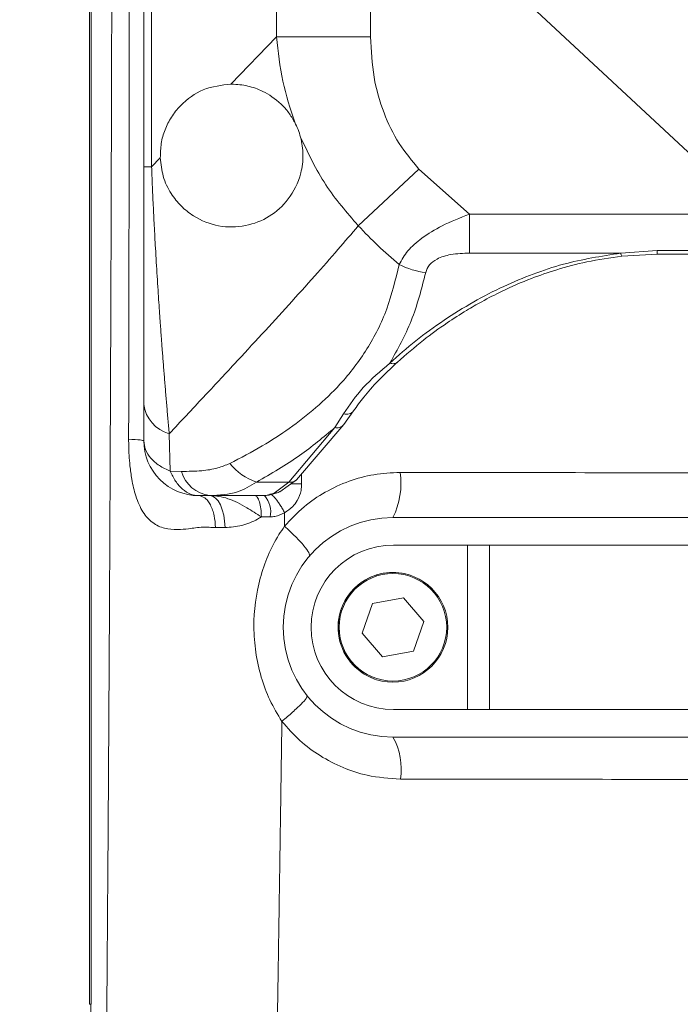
# Model space of a CAD drawing. Header units: millimetres. Extents: x -46 to 5160, y -5105 to -1541.
# Tile 16 of 104: x 849 to 910, y -2929 to -2840. Entities that reach past the tile are written whole.
import ezdxf

# ---------------------------------------------------------------- set-up
doc = ezdxf.new("R2010")
doc.units = ezdxf.units.MM
doc.header["$LTSCALE"] = 0.3175
doc.linetypes.add('CENTER2', pattern=[28.574999, 19.049999, -3.175, 3.175, -3.175])
for name, color, linetype, lineweight in [('1轮廓实线层', 7, 'Continuous', 18), ('7标注层', 4, 'Continuous', 13), ('细点划线', 6, 'CENTER2', 18)]:
    doc.layers.add(name, color=color, linetype=linetype, lineweight=lineweight)
doc.styles.add('标准汉字', font='gbenor.shx', dxfattribs={"bigfont": 'gbcbig.shx'})
doc.dimstyles.new('M1：10', dxfattribs={"dimscale": 10, "dimtxt": 3.5, "dimasz": 2.5, "dimexe": 2, "dimexo": 0, "dimgap": 1.5, "dimtad": 1, "dimdec": 4, "dimdsep": 46, "dimtxsty": '标准汉字', "dimcen": 5, "dimdle": 5, "dimclrd": 1, "dimclre": 1, "dimclrt": 256, "dimadec": 4, "dimazin": 2, "dimtfac": 1, "dimtdec": 4, "dimtmove": 0, "dimatfit": 3, "dimfxl": 1, "dimtolj": 1, "dimarcsym": 0})

# ---------------------------------------------------------------- blocks, each defined once
blk = doc.blocks.new('*D6')
at = {"layer": '7标注层', "color": 1, "lineweight": -2, "ltscale": 12, "transparency": 16777216}
for p, q in [((872.986, -2502.066), (405.91, -2502.066)), ((425.91, -2527.066), (425.91, -3091.066)), ((883.277, -3116.066), (405.91, -3116.066))]:
    blk.add_line(p, q, dxfattribs=at)
at = {"layer": '7标注层', "color": 1, "transparency": 16777216}
for points in [[(430.076, -2527.066), (421.743, -2527.066), (425.91, -2502.066)], [(421.743, -3091.066), (430.076, -3091.066), (425.91, -3116.066)]]:
    blk.add_solid(points, dxfattribs=at)
at = {"layer": 'Defpoints', "color": 0, "transparency": 16777216}
for p in [(872.986, -2502.066), (425.91, -3116.066), (883.277, -3116.066)]:
    blk.add_point(p, dxfattribs=at)
at = {"layer": '7标注层', "transparency": 16777216, "insert": (393.41, -2809.066), "char_height": 35, "attachment_point": 5, "rotation": 90, "style": '标准汉字'}
blk.add_mtext('\\A1;614', dxfattribs=at)
blk = doc.blocks.new('*D15')
at = {"layer": '7标注层', "color": 1, "lineweight": -2, "ltscale": 12, "transparency": 16777216}
blk.add_arc((960.65, -3116.066), 402.436, 93.55988, 118.44012, dxfattribs=at)
at = {"layer": '7标注层', "color": 1, "transparency": 16777216}
for points in [[(935.792, -2718.571), (935.533, -2710.242), (960.65, -2713.63)], [(766.897, -2758.598), (771.091, -2765.798), (747.392, -2774.781)]]:
    blk.add_solid(points, dxfattribs=at)
at = {"layer": 'Defpoints', "color": 0, "transparency": 16777216}
for p in [(960.65, -2413.506), (635.28, -2595.365), (886.161, -2720.584), (960.65, -3116.066), (960.65, -3228.315)]:
    blk.add_point(p, dxfattribs=at)
at = {"layer": '7标注层', "transparency": 16777216, "insert": (816.47, -2705.723), "char_height": 35, "attachment_point": 5, "rotation": 19.35974, "style": '标准汉字'}
blk.add_mtext('\\A1;32%%d', dxfattribs=at)

msp = doc.modelspace()

# ---------------------------------------------------------------- linework, layer by layer
at = {"layer": '1轮廓实线层', "linetype": 'Continuous', "ltscale": 12}
for p, q in [((855.71986, -2737.21734), (855.71986, -2929.42912)), ((855.85311, -2929.42912), (855.85311, -2737.21893)), ((860.65043, -2853.09074), (860.65043, -2807.0421)), ((861.36296, -2853.09074), (861.36296, -2807.0421)), ((872.7374, -2818.88712), (872.7374, -2841.24572)), ((881.31233, -2841.24572), (881.31233, -2818.88712)), ((872.7374, -2841.24572), (868.59201, -2845.56668)), ((872.7374, -2841.24572), (881.31233, -2841.24572)), ((862.15356, -2852.26822), (861.36296, -2853.09074)), ((860.65043, -2853.09074), (860.65043, -2874.75753)), ((860.65043, -2853.09074), (861.36296, -2853.09074)), ((880.19219, -2858.46689), (885.72267, -2853.31005)), ((890.31213, -2857.41625), (885.72267, -2853.31005)), ((890.31213, -2857.41625), (930.98873, -2857.41625)), ((904.10625, -2860.96098), (890.31213, -2860.96098)), ((904.10625, -2860.96098), (907.43231, -2860.72344)), ((904.21175, -2861.24639), (907.43231, -2861.0619)), ((907.43231, -2860.72344), (913.86854, -2860.72344)), ((907.43231, -2860.72344), (907.43231, -2861.06195)), ((907.43231, -2861.062), (913.86854, -2861.062)), ((860.65043, -2878.06642), (860.65043, -2874.75753)), ((878.86219, -2876.59487), (879.7697, -2875.32851)), ((878.05984, -2876.86602), (878.85773, -2875.60209)), ((873.85199, -2881.83112), (878.05984, -2876.86602)), ((874.56328, -2881.61638), (878.86173, -2876.59548)), ((863.06455, -2880.82468), (862.96778, -2877.42177)), ((863.06455, -2880.82468), (864.09193, -2880.85338)), ((873.04073, -2882.70463), (874.56025, -2881.61943)), ((875.03066, -2881.07044), (875.0313, -2882.0003)), ((873.85199, -2881.83112), (870.91831, -2881.83112)), ((872.53983, -2882.82496), (873.85199, -2881.83112)), ((866.64685, -2883.06642), (865.65043, -2883.06642)), ((866.28935, -2883.03256), (867.06832, -2883.04391)), ((871.80393, -2883.06642), (866.64685, -2883.06642)), ((871.80393, -2883.06642), (872.53983, -2882.82496)), ((871.94613, -2883.05597), (872.91878, -2882.76646)), ((872.17339, -2884.99837), (871.36786, -2884.9996)), ((873.46852, -2885.8593), (873.48391, -2884.62802)), ((937.95043, -2885.06642), (883.35043, -2885.06642)), ((890.15043, -2887.56642), (883.40043, -2887.56642)), ((890.15043, -2902.56642), (890.15043, -2887.56642)), ((890.15043, -2887.56642), (892.15043, -2887.56642)), ((892.15043, -2902.56642), (892.15043, -2887.56642)), ((929.15043, -2887.56642), (892.15043, -2887.56642)), ((884.30533, -2892.37054), (881.49318, -2892.89151)), ((886.16258, -2894.54544), (884.30533, -2892.37054)), ((881.49318, -2892.89151), (880.53828, -2895.58739)), ((885.20768, -2897.24132), (886.16258, -2894.54544)), ((880.53828, -2895.58739), (882.39553, -2897.7623)), ((882.39553, -2897.7623), (885.20768, -2897.24132)), ((890.15043, -2902.56642), (883.40043, -2902.56642)), ((892.15043, -2902.56642), (890.15043, -2902.56642)), ((929.15043, -2902.56642), (892.15043, -2902.56642)), ((883.35043, -2905.06642), (937.95043, -2905.06642)), ((855.71986, -2929.42912), (855.85311, -2929.42912))]:
    msp.add_line(p, q, dxfattribs=at)
at = {"layer": '1轮廓实线层', "linetype": 'Continuous', "lineweight": 0, "ltscale": 12}
for points in [[(890.31213, -2860.96098), (890.31213, -2860.59702), (890.31213, -2860.20222), (890.31213, -2859.78041), (890.31213, -2859.33568), (890.31213, -2858.87235), (890.31213, -2858.3949), (890.31213, -2857.90796), (890.31213, -2857.41625)], [(868.05229, -2885.97494), (868.0182, -2885.40284), (867.93357, -2884.85528), (867.80151, -2884.35247), (867.62692, -2883.913), (867.41624, -2883.55311), (867.17725, -2883.28611), (866.9188, -2883.12185), (866.65043, -2883.06642)]]:
    msp.add_lwpolyline(points, dxfattribs=at)
at = {"layer": '1轮廓实线层', "linetype": 'Continuous', "ltscale": 12}
for radius in [5, 4.9]:
    msp.add_circle((883.35043, -2895.06642), radius, dxfattribs=at)
at = {"layer": '1轮廓实线层', "linetype": 'Continuous', "lineweight": 0, "ltscale": 12}
for centre, radius, start, end in [((910.65043, -2830.06642), 41.64482, 222.9976882, 230.0481884), ((904.54123, -2860.96191), 0.43499, 179.8772166, 220.8415732), ((887.07513, -2855.90437), 6.86083, 242.512638, 263.8182255), ((863.80337, -2874.35504), 3.17853, 187.274798, 254.7585781), ((879.12922, -2874.85033), 0.79928, 250.1433139, 323.1302488), ((865.65043, -2878.06642), 5, 180, 225), ((872.57442, -2876.85678), 5.24278, 218.6995055, 251.585754), ((865.65043, -2878.06642), 5, 225, 270), ((867.04586, -2880.02444), 3.06804, 195.6753637, 262.5272929), ((877.13795, -2881.97319), 6.93995, 333.5310317, 8.4924946), ((874.65082, -2939.51254), 57.51349, 89.620955, 90.6290166), ((869.95132, -2884.56311), 2.26431, 348.9173693, 41.3758579), ((883.35043, -2895.06642), 10, 90, 270), ((883.40043, -2895.06642), 7.5, 90, 180), ((883.35043, -2895.06642), 5, 70.4955323, 123.1576196), ((883.35043, -2895.06642), 5, 123.1576196, 250.4955323), ((883.40043, -2895.06642), 7.5, 180, 270), ((878.06003, -2907.99803), 6.04836, 351.4642869, 28.9924895)]:
    msp.add_arc(centre, radius, start, end, dxfattribs=at)
at = {"layer": '1轮廓实线层', "linetype": 'Continuous', "ltscale": 12}
for points, knots in [([(857.78167, -2815.78556), (857.77225, -2820.53231), (857.75425, -2829.60496), (857.72177, -2842.73598), (857.6867, -2854.72733), (857.6484, -2865.84083), (857.60704, -2876.22153), (857.563, -2885.88774), (857.5182, -2894.59872), (857.47373, -2902.42187), (857.42923, -2909.57949), (857.38374, -2916.32008), (857.33771, -2922.62398), (857.29325, -2928.48558), (857.25091, -2933.38004), (857.21791, -2937.21526), (857.19588, -2940.20271), (857.18195, -2943.09434), (857.17876, -2946.12946), (857.18627, -2949.38555), (857.20428, -2952.85214), (857.23022, -2956.21193), (857.26165, -2959.44526), (857.29624, -2962.52413), (857.33503, -2965.63414), (857.37192, -2968.39377), (857.40795, -2970.9938), (857.44358, -2973.54712), (857.48116, -2976.22945), (857.5148, -2978.66911), (857.56489, -2982.37263), (857.62771, -2987.32729), (857.68939, -2993.51917), (857.72565, -2999.20391), (857.73772, -3004.4424), (857.72648, -3009.19835), (857.69605, -3013.60007), (857.65892, -3016.37561), (857.64068, -3017.7388)], [0, 0, 0, 0, 96730.59991983, 184884.95728238, 267604.52779084, 341127.26069003, 411412.62740776, 479220.72782676, 538207.19535184, 589047.29037418, 638779.11207555, 684219.2961553, 726580.64219931, 767432.87038475, 803860.57440016, 826533.71012005, 845752.91968851, 864830.36282633, 885488.11719383, 907589.32099281, 931180.42667789, 956175.21133661, 976167.03892754, 997247.95186139, 1019146.88597449, 1039831.90513585, 1053779.70439915, 1072430.42588573, 1092162.65345534, 1108757.04114134, 1122424.60820019, 1168040.16348917, 1210196.3596871, 1248953.31464632, 1283996.94148839, 1316930.23718478, 1345859.15802461, 1373781.18013281, 1373781.18013281, 1373781.18013281, 1373781.18013281]), ([(859.27158, -2877.91514), (859.28976, -2867.42643), (859.32562, -2846.74706), (859.34167, -2826.06286), (859.34958, -2815.86982)], [0, 0, 0, 0, 49465.22791398, 97524.82500311, 97524.82500311, 97524.82500311, 97524.82500311]), ([(874.40026, -2849.035), (874.00089, -2847.79791), (873.17972, -2845.25416), (872.8875, -2842.606), (872.7374, -2841.24572)], [0, 0, 0, 0, 47407.85711247, 97481.21643218, 97481.21643218, 97481.21643218, 97481.21643218]), ([(885.72267, -2853.31005), (885.08824, -2852.54693), (883.78857, -2850.98363), (882.42358, -2848.12082), (881.48337, -2844.8397), (881.37117, -2842.48212), (881.31233, -2841.24572)], [0, 0, 0, 0, 39025.24752051, 79946.35290263, 124093.20398275, 172777.23066117, 172777.23066117, 172777.23066117, 172777.23066117]), ([(868.59201, -2845.56668), (867.74359, -2845.65328), (866.14721, -2845.81623), (864.31734, -2847.0824), (863.17499, -2848.47728), (862.58068, -2849.63486), (862.19192, -2850.91541), (862.16599, -2851.82987), (862.15356, -2852.26822)], [0, 0, 0, 0, 79216.74883474, 149053.38986105, 178856.46287532, 204757.11540079, 227434.32271948, 248313.66060819, 248313.66060819, 248313.66060819, 248313.66060819]), ([(868.65043, -2845.56642), (868.89785, -2845.57391), (869.38004, -2845.58851), (870.10248, -2845.71405), (870.80254, -2845.91635), (871.81026, -2846.33872), (872.84843, -2847.00324), (873.84319, -2848.08846), (874.21999, -2848.7287), (874.40026, -2849.035)], [0, 0, 0, 0, 37682.10248953, 73438.84667992, 107423.61118133, 139813.45062716, 217908.54151046, 250065.04822584, 279559.94378337, 279559.94378337, 279559.94378337, 279559.94378337]), ([(874.40026, -2849.035), (874.50686, -2849.25057), (874.71958, -2849.68068), (874.8595, -2850.15086), (874.92929, -2850.38539)], [0, 0, 0, 0, 48838.11754906, 97448.16650026, 97448.16650026, 97448.16650026, 97448.16650026]), ([(874.92929, -2850.38539), (874.99131, -2850.65453), (875.11807, -2851.20461), (875.19254, -2852.35505), (874.93788, -2854.17058), (873.90466, -2856.13199), (872.14008, -2857.73793), (869.93398, -2858.57463), (867.52143, -2858.64639), (865.48188, -2857.85834), (864.04246, -2856.73297), (863.08779, -2855.53475), (862.34964, -2854.06494), (862.21632, -2852.84327), (862.15356, -2852.26822)], [0, 0, 0, 0, 13510.59491738, 27613.37296935, 59613.51046131, 118762.66468126, 177057.82149166, 236917.28245613, 297805.46715845, 355264.28671367, 386056.9275023, 414654.50377706, 446168.04827576, 474193.67371601, 474193.67371601, 474193.67371601, 474193.67371601]), ([(880.19219, -2858.46689), (879.1486, -2857.25876), (877.02591, -2854.80142), (875.63591, -2851.87372), (874.92929, -2850.38539)], [0, 0, 0, 0, 47890.59041466, 97410.15416621, 97410.15416621, 97410.15416621, 97410.15416621]), ([(862.96778, -2877.42177), (862.92879, -2876.98474), (862.8517, -2876.12061), (862.73879, -2874.81108), (862.62968, -2873.51193), (862.52451, -2872.22238), (862.42327, -2870.94412), (862.3341, -2869.78274), (862.24451, -2868.58694), (862.16696, -2867.52016), (862.09017, -2866.42891), (862.02171, -2865.42874), (861.94687, -2864.29923), (861.84186, -2862.65571), (861.72446, -2860.69307), (861.60569, -2858.52141), (861.5096, -2856.58858), (861.42904, -2854.80055), (861.38395, -2853.63378), (861.36296, -2853.09074)], [0, 0, 0, 0, 40187.32788707, 79462.29096975, 117825.05800667, 155277.75334847, 191821.93994798, 227459.01381125, 253366.14728814, 291509.55113446, 315200.43749957, 341992.87238281, 371910.04842075, 404980.59233811, 471053.51571333, 523184.42467628, 569277.25754989, 615528.06021527, 655795.90743631, 655795.90743631, 655795.90743631, 655795.90743631]), ([(883.9085, -2861.9907), (884.1423, -2861.57554), (884.61101, -2860.74325), (886.00065, -2859.535), (887.90388, -2858.35248), (889.46199, -2857.74675), (890.31213, -2857.41625)], [0, 0, 0, 0, 38561.57178531, 77305.3612062, 120619.13998696, 172631.42239905, 172631.42239905, 172631.42239905, 172631.42239905]), ([(862.96778, -2877.42177), (864.01337, -2876.30703), (865.99868, -2874.19043), (868.81558, -2871.16373), (871.40459, -2868.36049), (873.84372, -2865.69131), (876.15457, -2863.12258), (878.26904, -2860.73004), (879.57818, -2859.18945), (880.19219, -2858.46689)], [0, 0, 0, 0, 50015.37104467, 94966.33721833, 135284.92026029, 174846.51698521, 213218.07493692, 248231.57593326, 279158.65384388, 279158.65384388, 279158.65384388, 279158.65384388]), ([(883.07518, -2870.97872), (883.84064, -2870.29901), (885.3399, -2868.96771), (887.91204, -2867.08849), (890.60042, -2865.41781), (893.33261, -2864.0029), (896.0789, -2862.85388), (899.57292, -2861.67906), (902.33584, -2861.24141), (904.10625, -2860.96098)], [0, 0, 0, 0, 42747.75303989, 83727.38994316, 122442.87840406, 158565.12241779, 191210.43758591, 222749.55876645, 279007.75279821, 279007.75279821, 279007.75279821, 279007.75279821]), ([(890.31213, -2860.96098), (889.74242, -2860.97989), (888.71088, -2861.01413), (887.42212, -2861.40809), (886.59836, -2862.01628), (886.4243, -2862.48728), (886.33634, -2862.72531)], [0, 0, 0, 0, 56833.45508409, 102905.88445174, 137380.90289993, 172604.7669493, 172604.7669493, 172604.7669493, 172604.7669493]), ([(868.48277, -2880.13476), (869.48084, -2879.61463), (871.35945, -2878.63562), (873.98495, -2876.93001), (876.37607, -2875.07561), (878.82331, -2872.71613), (881.07793, -2869.77051), (882.9256, -2866.13504), (883.58096, -2863.37173), (883.9085, -2861.9907)], [0, 0, 0, 0, 37177.19814859, 69976.25911758, 104886.85354981, 139741.72429187, 186449.11373653, 232745.58610843, 279000.06878817, 279000.06878817, 279000.06878817, 279000.06878817]), ([(883.75717, -2870.90093), (884.52401, -2870.22586), (885.90896, -2869.00663), (888.07874, -2867.43357), (889.88452, -2866.27281), (891.55345, -2865.3079), (893.4967, -2864.30389), (895.77522, -2863.31056), (898.36078, -2862.4154), (901.10162, -2861.67816), (903.13564, -2861.39567), (904.21079, -2861.24635)], [0, 0, 0, 0, 56048.17680879, 101226.67966879, 135538.13160485, 160615.98580004, 192609.17545244, 235607.44842433, 270348.36478106, 309900.4662451, 354248.45554193, 354248.45554193, 354248.45554193, 354248.45554193]), ([(883.07518, -2870.97872), (883.77326, -2869.72939), (885.1904, -2867.19318), (885.95061, -2864.22923), (886.33634, -2862.72531)], [0, 0, 0, 0, 47931.03481259, 97302.98449158, 97302.98449158, 97302.98449158, 97302.98449158]), ([(879.76839, -2875.33028), (880.06532, -2874.91628), (880.7182, -2874.00597), (882.02563, -2872.52123), (883.16698, -2871.45346), (883.78298, -2870.87718)], [0, 0, 0, 0, 35649.00155954, 78383.60137825, 128492.84409577, 128492.84409577, 128492.84409577, 128492.84409577]), ([(883.75729, -2870.89551), (883.71715, -2870.92917), (883.63227, -2871.00036), (883.45795, -2871.04186), (883.26727, -2871.03887), (883.13736, -2870.99819), (883.07518, -2870.97872)], [0, 0, 0, 0, 41789.50291755, 88364.9305685, 132246.04581444, 172525.36424812, 172525.36424812, 172525.36424812, 172525.36424812]), ([(878.85773, -2875.60209), (879.40097, -2874.79949), (880.48131, -2873.20337), (882.21384, -2871.71745), (883.07518, -2870.97872)], [0, 0, 0, 0, 48915.73343224, 97278.75235689, 97278.75235689, 97278.75235689, 97278.75235689]), ([(870.91831, -2881.83112), (872.25902, -2881.05356), (874.80008, -2879.57984), (877.01401, -2877.73669), (878.05984, -2876.86602)], [0, 0, 0, 0, 51317.00550444, 97261.83402107, 97261.83402107, 97261.83402107, 97261.83402107]), ([(878.05984, -2876.86602), (878.12424, -2876.87432), (878.25763, -2876.89151), (878.45477, -2876.86614), (878.63866, -2876.79623), (878.77859, -2876.70221), (878.83613, -2876.62025), (878.85682, -2876.59077)], [0, 0, 0, 0, 40893.95702023, 84699.68791358, 130579.97553695, 177405.40536082, 203706.51381803, 203706.51381803, 203706.51381803, 203706.51381803]), ([(867.18271, -2885.97824), (866.98728, -2885.96987), (866.60231, -2885.95338), (865.99701, -2885.92638), (865.37378, -2886.00004), (864.60029, -2886.10385), (863.63683, -2886.19045), (862.51041, -2886.09458), (861.41593, -2885.5988), (860.67596, -2884.77248), (860.20805, -2883.88403), (859.92946, -2883.14219), (859.7144, -2882.35972), (859.52744, -2881.44641), (859.39058, -2880.44306), (859.30921, -2879.44896), (859.277, -2878.63466), (859.27334, -2878.14829), (859.27158, -2877.91514)], [0, 0, 0, 0, 25283.24337941, 49803.85352439, 80341.40415163, 110534.49281336, 159366.67959963, 222101.82900998, 287147.40817342, 353837.5614006, 388113.76516142, 424289.18250206, 455108.53669935, 486875.69001155, 533791.66443351, 570163.72025924, 598147.02767682, 623912.41414515, 623912.41414515, 623912.41414515, 623912.41414515]), ([(860.65043, -2878.06642), (860.5946, -2878.04105), (860.4794, -2877.98871), (859.68238, -2877.94016), (859.27158, -2877.91514)], [0, 0, 0, 0, 47160.2309432, 97324.81410783, 97324.81410783, 97324.81410783, 97324.81410783]), ([(860.65043, -2878.06642), (860.68127, -2878.33831), (860.7439, -2878.89042), (861.25161, -2879.66497), (862.01793, -2880.34641), (862.71842, -2880.66651), (863.06455, -2880.82468)], [0, 0, 0, 0, 42498.55505655, 86297.95930369, 129942.8109158, 172574.06818903, 172574.06818903, 172574.06818903, 172574.06818903]), ([(865.65043, -2883.06642), (865.39937, -2883.03802), (864.88941, -2882.98034), (864.16902, -2882.51101), (863.52889, -2881.80088), (863.21774, -2881.14673), (863.06455, -2880.82468)], [0, 0, 0, 0, 42467.91871508, 86260.79704522, 130053.67537497, 172521.59408906, 172521.59408906, 172521.59408906, 172521.59408906]), ([(864.09193, -2880.85338), (864.71259, -2880.84997), (865.85424, -2880.84369), (867.34039, -2880.60207), (868.12539, -2880.28095), (868.48277, -2880.13476)], [0, 0, 0, 0, 50574.84042063, 93027.81422908, 128506.08503692, 128506.08503692, 128506.08503692, 128506.08503692]), ([(873.4685, -2885.85931), (874.04397, -2885.24356), (875.15323, -2884.05666), (877.16884, -2882.69039), (879.31163, -2881.70143), (881.61975, -2881.06632), (883.20009, -2880.98802), (884.00181, -2880.9483)], [0, 0, 0, 0, 42760.63311265, 82423.18603516, 123250.42457025, 162855.90657747, 203635.3516229, 203635.3516229, 203635.3516229, 203635.3516229]), ([(874.56277, -2881.61595), (874.56174, -2881.61731), (874.52122, -2881.67073), (874.40698, -2881.74266), (874.23044, -2881.81927), (874.04073, -2881.84976), (873.91341, -2881.83719), (873.85199, -2881.83112)], [0, 0, 0, 0, 1397.28416039, 55116.59953919, 107463.08821633, 157263.04497682, 203674.02591408, 203674.02591408, 203674.02591408, 203674.02591408]), ([(884.00181, -2880.9483), (888.47698, -2880.95447), (897.43498, -2880.9668), (910.87924, -2880.98534), (924.28677, -2881.00385), (933.18335, -2881.0162), (937.6353, -2881.02238)], [0, 0, 0, 0, 43423.56058089, 86921.2798164, 129555.6830629, 172260.13589219, 172260.13589219, 172260.13589219, 172260.13589219]), ([(870.91831, -2881.83112), (870.36637, -2882.16928), (869.13205, -2882.9255), (867.53163, -2883.01625), (866.64685, -2883.06642)], [0, 0, 0, 0, 43493.64254515, 97265.83039725, 97265.83039725, 97265.83039725, 97265.83039725]), ([(875.0313, -2882.0003), (875.01994, -2882.19785), (874.98943, -2882.72807), (874.70431, -2883.44171), (874.19174, -2884.15141), (873.74529, -2884.45202), (873.4839, -2884.62802)], [0, 0, 0, 0, 31753.15260713, 85225.26768616, 121379.53083681, 172447.93655461, 172447.93655461, 172447.93655461, 172447.93655461]), ([(865.65043, -2883.06642), (865.83996, -2883.1051), (866.13123, -2883.16454), (866.48294, -2883.52555), (866.72591, -2883.89888), (866.92374, -2884.3632), (867.11846, -2885.0406), (867.15738, -2885.60863), (867.18271, -2885.97824)], [0, 0, 0, 0, 59417.59047989, 91313.85050738, 123859.50771286, 156405.1649342, 188301.42500741, 247719.01564411, 247719.01564411, 247719.01564411, 247719.01564411]), ([(871.36766, -2884.99958), (870.92416, -2884.71537), (869.92581, -2884.0756), (868.36331, -2883.25881), (867.22616, -2883.06697), (866.65591, -2883.06642), (866.65043, -2883.06642)], [0, 0, 0, 0, 50202.90650459, 113010.87547744, 171909.42251813, 172481.57035918, 172481.57035918, 172481.57035918, 172481.57035918]), ([(872.53983, -2882.82496), (872.66334, -2882.82144), (872.8419, -2882.81635), (872.99279, -2882.72872), (873.03931, -2882.70171)], [0, 0, 0, 0, 67267.92407323, 97248.92058096, 97248.92058096, 97248.92058096, 97248.92058096]), ([(871.36779, -2884.99965), (871.25217, -2885.06872), (870.68354, -2885.40846), (869.5642, -2885.86067), (868.5615, -2885.93645), (868.05229, -2885.97494)], [0, 0, 0, 0, 14334.35426288, 70497.76669224, 128449.37676261, 128449.37676261, 128449.37676261, 128449.37676261]), ([(873.48391, -2884.62802), (873.19536, -2884.76746), (872.77404, -2884.97107), (872.31732, -2884.99183), (872.17339, -2884.99837)], [0, 0, 0, 0, 66595.71375004, 97237.00090105, 97237.00090105, 97237.00090105, 97237.00090105]), ([(868.05229, -2885.97494), (867.90612, -2885.97559), (867.61322, -2885.97691), (867.3264, -2885.9778), (867.18271, -2885.97824)], [0, 0, 0, 0, 48531.53502064, 97248.31365542, 97248.31365542, 97248.31365542, 97248.31365542]), ([(873.23248, -2903.63676), (872.84805, -2902.99839), (872.07905, -2901.7214), (871.29787, -2899.58563), (870.80376, -2897.33973), (870.57646, -2894.29781), (871.06247, -2890.57287), (872.31987, -2887.55362), (873.2986, -2886.10993), (873.46852, -2885.85929)], [0, 0, 0, 0, 33026.21766034, 66065.91449744, 100318.6870918, 134574.15372376, 200618.41796305, 265102.62418, 278649.83272369, 278649.83272369, 278649.83272369, 278649.83272369]), ([(859.79526, -3018.12348), (859.87611, -3016.60567), (860.03875, -3013.55266), (860.54694, -3008.55389), (861.35273, -3002.63947), (862.45792, -2996.36054), (863.81763, -2989.70641), (865.25218, -2983.26046), (866.8384, -2976.41651), (868.35569, -2969.78708), (869.6759, -2963.60148), (870.81676, -2957.587), (871.64711, -2952.28494), (872.25852, -2947.03132), (872.62616, -2942.29437), (872.71763, -2937.06997), (872.80551, -2931.59017), (872.87925, -2927.274), (872.92507, -2924.37548), (872.94636, -2922.99914), (872.96745, -2921.60134), (872.98858, -2920.16893), (873.01088, -2918.70168), (873.03014, -2917.49384), (873.0494, -2916.23299), (873.07514, -2914.51404), (873.10816, -2912.29118), (873.143, -2909.90864), (873.1736, -2907.79061), (873.20337, -2905.70622), (873.22276, -2904.32778), (873.23248, -2903.63676)], [0, 0, 0, 0, 43559.67876972, 87618.09882481, 144140.5266517, 214940.41884565, 270749.59803536, 339264.694226, 404580.13831478, 472333.34168344, 534166.49854815, 585566.93254035, 647258.70518267, 687244.50926279, 736261.00255673, 782406.02310906, 835734.36511316, 892017.23994864, 905049.66856965, 918083.1278343, 931117.60421971, 944757.1029469, 958771.538674, 972793.99463714, 979064.23094415, 994582.13936848, 1021613.57578402, 1042190.80730071, 1062237.56387846, 1081754.00183725, 1101372.65116254, 1101372.65116254, 1101372.65116254, 1101372.65116254]), ([(884.04139, -2908.89576), (883.01749, -2908.8289), (881.22921, -2908.71212), (878.76622, -2907.89994), (876.69913, -2906.83063), (874.79485, -2905.41947), (873.75823, -2904.23666), (873.23248, -2903.63676)], [0, 0, 0, 0, 50390.18948364, 88007.93069605, 126697.39637138, 164453.97026982, 203311.46553973, 203311.46553973, 203311.46553973, 203311.46553973]), ([(937.98638, -2908.97396), (933.45612, -2908.96731), (924.38785, -2908.95398), (910.85122, -2908.93432), (897.38137, -2908.91486), (888.49055, -2908.90213), (884.04139, -2908.89576)], [0, 0, 0, 0, 43094.40232979, 86262.44753677, 129065.0905234, 171939.98497574, 171939.98497574, 171939.98497574, 171939.98497574]), ([(855.83092, -2929.42912), (855.82576, -2931.92041), (855.81545, -2936.903), (855.73954, -2941.85249), (855.70158, -2944.32725)], [0, 0, 0, 0, 48488.71437185, 96977.69120268, 96977.69120268, 96977.69120268, 96977.69120268])]:
    msp.add_open_spline(points, degree=3, knots=knots, dxfattribs=at)
for points in [[(870.76424, -2883.06642), (870.84169, -2883.09519), (870.99658, -2883.15274), (871.19343, -2883.59662), (871.33396, -2884.23343), (871.3565, -2884.74421), (871.36777, -2884.9996)], [(872.13089, -2882.94344), (872.15734, -2882.93814), (872.21024, -2882.92754), (872.33699, -2883.00483), (872.49227, -2883.1473), (872.67324, -2883.35567), (872.8715, -2883.61947), (873.07867, -2883.92827), (873.28754, -2884.26884), (873.41845, -2884.5083), (873.4839, -2884.62802)], [(875.73041, -2888.59067), (875.74031, -2888.50086), (875.76012, -2888.32125), (875.28634, -2887.66376), (874.51237, -2886.81452), (873.81646, -2886.17771), (873.46851, -2885.8593)], [(873.23248, -2903.63676), (873.57205, -2903.34916), (874.25119, -2902.77397), (875.0204, -2902.04493), (875.51475, -2901.50252), (875.53266, -2901.37631), (875.54161, -2901.3132)]]:
    msp.add_open_spline(points, degree=3, dxfattribs=at)
at = {"layer": '细点划线', "color": 2, "ltscale": 12}
msp.add_line((635.28, -2595.36489), (1084.33117, -3014.11188), dxfattribs=at)

# ---------------------------------------------------------------- dimensions: what is measured, and where the dimension line sits
at = {"layer": '7标注层', "ltscale": 12}
dim = msp.add_angular_dim_2l(base=(886.1615, -2720.58389), line1=((635.28, -2595.36489), (960.65043, -3116.06642)), line2=((960.65043, -2413.50594), (960.65043, -3228.31525)), dimstyle='M1：10', override={"dimtad": 1, "dimtih": 0, "dimtoh": 0, "dimsah": 1, "dimtzin": 8}, dxfattribs=at)
dim.commit()
dim.dimension.update_dxf_attribs({"geometry": '*D15', "text_midpoint": (827.24345, -2736.38549), "dimtype": 162})
dim = msp.add_linear_dim(base=(425.90951, -3116.06642), p1=(872.98608, -2502.06642), p2=(883.27696, -3116.06642), angle=270, dimstyle='M1：10', override={"dimsah": 1, "dimtzin": 8}, dxfattribs=at)
dim.commit()
dim.dimension.update_dxf_attribs({"geometry": '*D6', "text_midpoint": (393.40951, -2809.06642)})

doc.saveas('drawing.dxf')
